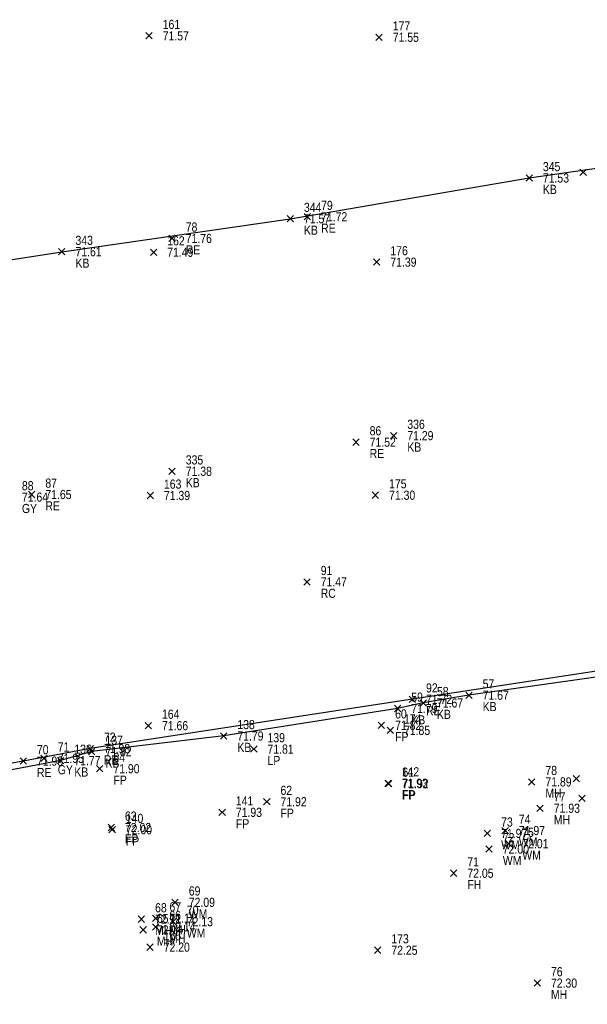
# Model space of a CAD drawing. Header units: feet. Extents: x 663429 to 663605, y 733160 to 733290.
# Tile 10 of 45: x 663492 to 663505, y 733204 to 733225. Entities that reach past the tile are written whole.
import ezdxf

# ---------------------------------------------------------------- set-up
doc = ezdxf.new("R2010")
doc.units = ezdxf.units.FT
doc.header["$MEASUREMENT"] = 0
doc.layers.get('0').update_dxf_attribs({"linetype": 'CONTINUOUS'})
for name, color, linetype in [('FIRE HYDRANT', 7, 'CONTINUOUS'), ('GULLY', 7, 'CONTINUOUS'), ('KERB', 7, 'CONTINUOUS'), ('LAMPOST', 7, 'CONTINUOUS'), ('MANHOLE', 7, 'CONTINUOUS'), ('PNTDESC', 3, 'CONTINUOUS'), ('PNTELEV', 5, 'CONTINUOUS'), ('PNTNO', 7, 'CONTINUOUS'), ('PNTS', 1, 'CONTINUOUS'), ('ROAD EDGE', 1, 'CONTINUOUS'), ('WATER METER', 7, 'CONTINUOUS')]:
    doc.layers.add(name, color=color, linetype=linetype)
doc.styles.add('PTXT', font='ARIALN.TTF', dxfattribs={"width": 0.75})

# ---------------------------------------------------------------- blocks, each defined once
blk = doc.blocks.new('SPT10')
at = {"color": 0, "linetype": 'Continuous'}
for p, q in [((-0.35, -0.35), (0.35, 0.35)), ((0.35, -0.35), (-0.35, 0.35))]:
    blk.add_line(p, q, dxfattribs=at)
blk = doc.blocks.new('SRVPNO2')
at = {"layer": 'PNTDESC', "style": 'PTXT'}
blk.add_attdef('DESC2', (1.5, -1.75), '', height=1, dxfattribs=at)
at = {"layer": 'PNTNO', "style": 'PTXT'}
for tag in ['ELEV2', 'PT#']:
    blk.add_attdef(tag, (1.5, 0.75), '', height=1, dxfattribs=at)

msp = doc.modelspace()

# ---------------------------------------------------------------- linework, layer by layer
at = {"linetype": 'ByBlock'}
for points in [[(663478.16, 733212.602, 71.719), (663484.754, 733213.773, 71.629), (663486.383, 733213.997, 71.588), (663486.37, 733214.205, 71.59), (663485.968, 733216.876, 71.632), (663485.598, 733219.085, 71.662), (663488.453, 733219.533, 71.62), (663492.996, 733220.235, 71.608), (663498.006, 733220.957, 71.567), (663503.246, 733221.851, 71.53), (663508.129, 733222.558, 71.483), (663510.458, 733222.971, 71.467), (663510.689, 733221.141, 71.428), (663511.117, 733218.068, 71.298), (663511.146, 733217.815, 71.238), (663511.877, 733217.956, 71.34), (663515.785, 733218.497, 71.355), (663518.351, 733219.096, 71.391), (663521.76, 733220.389, 71.417)], [(663520.694, 733213.656, 71.671), (663518.32, 733212.996, 71.641), (663516.634, 733212.629, 71.589), (663513.484, 733212.162, 71.516), (663510.143, 733211.689, 71.539), (663506.049, 733211.1, 71.595), (663501.925, 733210.512, 71.671), (663500.923, 733210.342, 71.67), (663500.359, 733210.22, 71.788), (663496.546, 733209.618, 71.791), (663493.654, 733209.275, 71.818), (663492.971, 733209.078, 71.774), (663489.025, 733208.327, 71.927), (663486.759, 733208.047, 71.888), (663483.577, 733207.636, 71.928), (663475.774, 733206.376, 72.084)]]:
    msp.add_polyline3d(points, dxfattribs=at)
at = {"color": 1, "linetype": 'ByBlock'}
msp.add_polyline3d([(663519.94, 733213.49, 71.441), (663516.997, 733212.866, 71.442), (663516.138, 733212.654, 71.502), (663508.997, 733211.692, 71.57), (663500.683, 733210.422, 71.716), (663493.621, 733209.342, 71.975), (663492.151, 733209.067, 71.98), (663489.067, 733208.513, 72.128), (663483.572, 733207.709, 72.108), (663475.097, 733206.339, 72.15), (663468.127, 733205.084, 72.12), (663462.078, 733203.329, 71.973), (663460.531, 733202.598, 71.96), (663459.38, 733201.837, 71.991), (663457.659, 733199.962, 72.066), (663456.069, 733196.766, 72.206), (663455.309, 733193.507, 72.304), (663455.43, 733190.689, 72.398), (663456.259, 733186.263, 72.526), (663458.274, 733175.382, 72.895)], dxfattribs=at)
at = {"layer": 'FIRE HYDRANT'}
msp.add_point((663501.59, 733206.61, 72.049), dxfattribs=at)
at = {"layer": 'GULLY'}
msp.add_point((663492.608, 733209.127, 71.946), dxfattribs=at)
at = {"layer": 'KERB'}
for p in [(663503.246, 733221.851, 71.53), (663498.006, 733220.957, 71.567), (663492.996, 733220.235, 71.608), (663500.273, 733216.202, 71.291), (663495.415, 733215.421, 71.381), (663501.925, 733210.512, 71.671), (663500.359, 733210.22, 71.788), (663500.923, 733210.342, 71.67), (663496.546, 733209.618, 71.791), (663493.654, 733209.275, 71.818), (663492.971, 733209.078, 71.774)]:
    msp.add_point(p, dxfattribs=at)
at = {"layer": 'LAMPOST'}
msp.add_point((663497.207, 733209.33, 71.805), dxfattribs=at)
at = {"layer": 'MANHOLE'}
for p in [(663503.301, 733208.612, 71.89), (663504.277, 733208.682, 71.876), (663504.402, 733208.252, 71.905), (663503.485, 733208.034, 71.927), (663494.742, 733205.602, 72.115), (663495.057, 733205.623, 72.106), (663494.781, 733205.368, 72.14), (663495.054, 733205.433, 72.143), (663503.423, 733204.2, 72.301)]:
    msp.add_point(p, dxfattribs=at)
at = {"layer": 'PNTS'}
for p in [(663494.909, 733224.968, 71.567), (663499.954, 733224.936, 71.552), (663495.008, 733220.223, 71.494), (663499.901, 733220.006, 71.392), (663494.936, 733214.89, 71.389), (663499.873, 733214.897, 71.299), (663498.374, 733212.996, 71.469), (663494.893, 733209.845, 71.657), (663500.006, 733209.852, 71.822), (663500.2, 733209.741, 71.846), (663493.828, 733208.9, 71.897), (663500.15, 733208.582, 71.927), (663500.166, 733208.573, 71.92), (663497.492, 733208.176, 71.919), (663496.513, 733207.944, 71.933), (663494.081, 733207.611, 72.018), (663494.101, 733207.562, 71.998), (663494.931, 733204.988, 72.198), (663499.923, 733204.922, 72.246)]:
    msp.add_point(p, dxfattribs=at)
at = {"layer": 'ROAD EDGE'}
for p in [(663504.429, 733221.972, 71.642), (663498.383, 733221.001, 71.715), (663495.414, 733220.526, 71.756), (663499.447, 733216.059, 71.524), (663492.336, 733214.912, 71.649), (663500.683, 733210.422, 71.716), (663493.621, 733209.342, 71.975), (663492.151, 733209.067, 71.98)]:
    msp.add_point(p, dxfattribs=at)
at = {"layer": 'WATER METER'}
for p in [(663502.33, 733207.482, 71.969), (663502.719, 733207.545, 71.969), (663502.794, 733207.256, 72.009), (663502.367, 733207.138, 72.005), (663495.481, 733205.971, 72.094), (663495.437, 733205.547, 72.127)]:
    msp.add_point(p, dxfattribs=at)

# ---------------------------------------------------------------- block references
at = {"layer": 'FIRE HYDRANT'}
ref = msp.add_blockref('SRVPNO2', (663501.59, 733206.61, 72.049), dxfattribs=dict(at, xscale=0.2, yscale=0.2, zscale=0.2))
ref.add_attrib('PT#', '71', (663501.89, 733206.76, 72.049), dxfattribs={"layer": 'PNTNO', "height": 0.2, "style": 'PTXT'})
ref.add_attrib('ELEV2', '72.05', (663501.89, 733206.51, 72.049), dxfattribs={"layer": 'PNTELEV', "height": 0.2, "style": 'PTXT'})
ref.add_attrib('DESC2', 'FH', (663501.89, 733206.26, 72.049), dxfattribs={"layer": 'PNTDESC', "height": 0.2, "style": 'PTXT'})
at = {"layer": 'FIRE HYDRANT', "xscale": 0.2, "yscale": 0.2, "zscale": 0.2}
msp.add_blockref('SPT10', (663501.59, 733206.61, 72.049), dxfattribs=at)
at = {"layer": 'GULLY'}
ref = msp.add_blockref('SRVPNO2', (663491.822, 733214.855, 71.641), dxfattribs=dict(at, xscale=0.2, yscale=0.2, zscale=0.2))
ref.add_attrib('PT#', '88', (663492.122, 733215.005, 71.641), dxfattribs={"layer": 'PNTNO', "height": 0.2, "style": 'PTXT'})
ref.add_attrib('ELEV2', '71.64', (663492.122, 733214.755, 71.641), dxfattribs={"layer": 'PNTELEV', "height": 0.2, "style": 'PTXT'})
ref.add_attrib('DESC2', 'GY', (663492.122, 733214.505, 71.641), dxfattribs={"layer": 'PNTDESC', "height": 0.2, "style": 'PTXT'})
ref = msp.add_blockref('SRVPNO2', (663492.608, 733209.127, 71.946), dxfattribs=dict(at, xscale=0.2, yscale=0.2, zscale=0.2))
ref.add_attrib('PT#', '71', (663492.908, 733209.277, 71.946), dxfattribs={"layer": 'PNTNO', "height": 0.2, "style": 'PTXT'})
ref.add_attrib('ELEV2', '71.95', (663492.908, 733209.027, 71.946), dxfattribs={"layer": 'PNTELEV', "height": 0.2, "style": 'PTXT'})
ref.add_attrib('DESC2', 'GY', (663492.908, 733208.777, 71.946), dxfattribs={"layer": 'PNTDESC', "height": 0.2, "style": 'PTXT'})
at = {"layer": 'GULLY', "xscale": 0.2, "yscale": 0.2, "zscale": 0.2}
msp.add_blockref('SPT10', (663492.608, 733209.127, 71.946), dxfattribs=at)
at = {"layer": 'KERB'}
ref = msp.add_blockref('SRVPNO2', (663503.246, 733221.851, 71.53), dxfattribs=dict(at, xscale=0.2, yscale=0.2, zscale=0.2))
ref.add_attrib('PT#', '345', (663503.546, 733222.001, 71.53), dxfattribs={"layer": 'PNTNO', "height": 0.2, "style": 'PTXT'})
ref.add_attrib('ELEV2', '71.53', (663503.546, 733221.751, 71.53), dxfattribs={"layer": 'PNTELEV', "height": 0.2, "style": 'PTXT'})
ref.add_attrib('DESC2', 'KB', (663503.546, 733221.501, 71.53), dxfattribs={"layer": 'PNTDESC', "height": 0.2, "style": 'PTXT'})
at = {"layer": 'KERB', "xscale": 0.2, "yscale": 0.2, "zscale": 0.2}
for p in [(663503.246, 733221.851, 71.53), (663498.006, 733220.957, 71.567), (663492.996, 733220.235, 71.608), (663500.273, 733216.202, 71.291), (663495.415, 733215.421, 71.381), (663501.925, 733210.512, 71.671), (663500.359, 733210.22, 71.788), (663500.923, 733210.342, 71.67), (663496.546, 733209.618, 71.791), (663492.971, 733209.078, 71.774), (663493.654, 733209.275, 71.818)]:
    msp.add_blockref('SPT10', p, dxfattribs=at)
at = {"layer": 'KERB'}
ref = msp.add_blockref('SRVPNO2', (663498.006, 733220.957, 71.567), dxfattribs=dict(at, xscale=0.2, yscale=0.2, zscale=0.2))
ref.add_attrib('PT#', '344', (663498.306, 733221.107, 71.567), dxfattribs={"layer": 'PNTNO', "height": 0.2, "style": 'PTXT'})
ref.add_attrib('ELEV2', '71.57', (663498.306, 733220.857, 71.567), dxfattribs={"layer": 'PNTELEV', "height": 0.2, "style": 'PTXT'})
ref.add_attrib('DESC2', 'KB', (663498.306, 733220.607, 71.567), dxfattribs={"layer": 'PNTDESC', "height": 0.2, "style": 'PTXT'})
ref = msp.add_blockref('SRVPNO2', (663492.996, 733220.235, 71.608), dxfattribs=dict(at, xscale=0.2, yscale=0.2, zscale=0.2))
ref.add_attrib('PT#', '343', (663493.296, 733220.385, 71.608), dxfattribs={"layer": 'PNTNO', "height": 0.2, "style": 'PTXT'})
ref.add_attrib('ELEV2', '71.61', (663493.296, 733220.135, 71.608), dxfattribs={"layer": 'PNTELEV', "height": 0.2, "style": 'PTXT'})
ref.add_attrib('DESC2', 'KB', (663493.296, 733219.885, 71.608), dxfattribs={"layer": 'PNTDESC', "height": 0.2, "style": 'PTXT'})
ref = msp.add_blockref('SRVPNO2', (663500.273, 733216.202, 71.291), dxfattribs=dict(at, xscale=0.2, yscale=0.2, zscale=0.2))
ref.add_attrib('PT#', '336', (663500.573, 733216.352, 71.291), dxfattribs={"layer": 'PNTNO', "height": 0.2, "style": 'PTXT'})
ref.add_attrib('ELEV2', '71.29', (663500.573, 733216.102, 71.291), dxfattribs={"layer": 'PNTELEV', "height": 0.2, "style": 'PTXT'})
ref.add_attrib('DESC2', 'KB', (663500.573, 733215.852, 71.291), dxfattribs={"layer": 'PNTDESC', "height": 0.2, "style": 'PTXT'})
ref = msp.add_blockref('SRVPNO2', (663495.415, 733215.421, 71.381), dxfattribs=dict(at, xscale=0.2, yscale=0.2, zscale=0.2))
ref.add_attrib('PT#', '335', (663495.715, 733215.571, 71.381), dxfattribs={"layer": 'PNTNO', "height": 0.2, "style": 'PTXT'})
ref.add_attrib('ELEV2', '71.38', (663495.715, 733215.321, 71.381), dxfattribs={"layer": 'PNTELEV', "height": 0.2, "style": 'PTXT'})
ref.add_attrib('DESC2', 'KB', (663495.715, 733215.071, 71.381), dxfattribs={"layer": 'PNTDESC', "height": 0.2, "style": 'PTXT'})
ref = msp.add_blockref('SRVPNO2', (663501.925, 733210.512, 71.671), dxfattribs=dict(at, xscale=0.2, yscale=0.2, zscale=0.2))
ref.add_attrib('PT#', '57', (663502.225, 733210.662, 71.671), dxfattribs={"layer": 'PNTNO', "height": 0.2, "style": 'PTXT'})
ref.add_attrib('ELEV2', '71.67', (663502.225, 733210.412, 71.671), dxfattribs={"layer": 'PNTELEV', "height": 0.2, "style": 'PTXT'})
ref.add_attrib('DESC2', 'KB', (663502.225, 733210.162, 71.671), dxfattribs={"layer": 'PNTDESC', "height": 0.2, "style": 'PTXT'})
ref = msp.add_blockref('SRVPNO2', (663500.923, 733210.342, 71.67), dxfattribs=dict(at, xscale=0.2, yscale=0.2, zscale=0.2))
ref.add_attrib('PT#', '58', (663501.223, 733210.492, 71.67), dxfattribs={"layer": 'PNTNO', "height": 0.2, "style": 'PTXT'})
ref.add_attrib('ELEV2', '71.67', (663501.223, 733210.242, 71.67), dxfattribs={"layer": 'PNTELEV', "height": 0.2, "style": 'PTXT'})
ref.add_attrib('DESC2', 'KB', (663501.223, 733209.992, 71.67), dxfattribs={"layer": 'PNTDESC', "height": 0.2, "style": 'PTXT'})
ref = msp.add_blockref('SRVPNO2', (663500.359, 733210.22, 71.788), dxfattribs=dict(at, xscale=0.2, yscale=0.2, zscale=0.2))
ref.add_attrib('PT#', '59', (663500.659, 733210.37, 71.788), dxfattribs={"layer": 'PNTNO', "height": 0.2, "style": 'PTXT'})
ref.add_attrib('ELEV2', '71.79', (663500.659, 733210.12, 71.788), dxfattribs={"layer": 'PNTELEV', "height": 0.2, "style": 'PTXT'})
ref.add_attrib('DESC2', 'KB', (663500.659, 733209.87, 71.788), dxfattribs={"layer": 'PNTDESC', "height": 0.2, "style": 'PTXT'})
ref = msp.add_blockref('SRVPNO2', (663496.546, 733209.618, 71.791), dxfattribs=dict(at, xscale=0.2, yscale=0.2, zscale=0.2))
ref.add_attrib('PT#', '138', (663496.846, 733209.768, 71.791), dxfattribs={"layer": 'PNTNO', "height": 0.2, "style": 'PTXT'})
ref.add_attrib('ELEV2', '71.79', (663496.846, 733209.518, 71.791), dxfattribs={"layer": 'PNTELEV', "height": 0.2, "style": 'PTXT'})
ref.add_attrib('DESC2', 'KB', (663496.846, 733209.268, 71.791), dxfattribs={"layer": 'PNTDESC', "height": 0.2, "style": 'PTXT'})
ref = msp.add_blockref('SRVPNO2', (663493.654, 733209.275, 71.818), dxfattribs=dict(at, xscale=0.2, yscale=0.2, zscale=0.2))
ref.add_attrib('PT#', '137', (663493.954, 733209.425, 71.818), dxfattribs={"layer": 'PNTNO', "height": 0.2, "style": 'PTXT'})
ref.add_attrib('ELEV2', '71.82', (663493.954, 733209.175, 71.818), dxfattribs={"layer": 'PNTELEV', "height": 0.2, "style": 'PTXT'})
ref.add_attrib('DESC2', 'KB', (663493.954, 733208.925, 71.818), dxfattribs={"layer": 'PNTDESC', "height": 0.2, "style": 'PTXT'})
ref = msp.add_blockref('SRVPNO2', (663492.971, 733209.078, 71.774), dxfattribs=dict(at, xscale=0.2, yscale=0.2, zscale=0.2))
ref.add_attrib('PT#', '136', (663493.271, 733209.228, 71.774), dxfattribs={"layer": 'PNTNO', "height": 0.2, "style": 'PTXT'})
ref.add_attrib('ELEV2', '71.77', (663493.271, 733208.978, 71.774), dxfattribs={"layer": 'PNTELEV', "height": 0.2, "style": 'PTXT'})
ref.add_attrib('DESC2', 'KB', (663493.271, 733208.728, 71.774), dxfattribs={"layer": 'PNTDESC', "height": 0.2, "style": 'PTXT'})
at = {"layer": 'LAMPOST'}
ref = msp.add_blockref('SRVPNO2', (663497.207, 733209.33, 71.805), dxfattribs=dict(at, xscale=0.2, yscale=0.2, zscale=0.2))
ref.add_attrib('PT#', '139', (663497.507, 733209.48, 71.805), dxfattribs={"layer": 'PNTNO', "height": 0.2, "style": 'PTXT'})
ref.add_attrib('ELEV2', '71.81', (663497.507, 733209.23, 71.805), dxfattribs={"layer": 'PNTELEV', "height": 0.2, "style": 'PTXT'})
ref.add_attrib('DESC2', 'LP', (663497.507, 733208.98, 71.805), dxfattribs={"layer": 'PNTDESC', "height": 0.2, "style": 'PTXT'})
at = {"layer": 'LAMPOST', "xscale": 0.2, "yscale": 0.2, "zscale": 0.2}
msp.add_blockref('SPT10', (663497.207, 733209.33, 71.805), dxfattribs=at)
at = {"layer": 'MANHOLE'}
ref = msp.add_blockref('SRVPNO2', (663503.301, 733208.612, 71.89), dxfattribs=dict(at, xscale=0.2, yscale=0.2, zscale=0.2))
ref.add_attrib('PT#', '78', (663503.601, 733208.762, 71.89), dxfattribs={"layer": 'PNTNO', "height": 0.2, "style": 'PTXT'})
ref.add_attrib('ELEV2', '71.89', (663503.601, 733208.512, 71.89), dxfattribs={"layer": 'PNTELEV', "height": 0.2, "style": 'PTXT'})
ref.add_attrib('DESC2', 'MH', (663503.601, 733208.262, 71.89), dxfattribs={"layer": 'PNTDESC', "height": 0.2, "style": 'PTXT'})
at = {"layer": 'MANHOLE', "xscale": 0.2, "yscale": 0.2, "zscale": 0.2}
for p in [(663504.277, 733208.682, 71.876), (663503.301, 733208.612, 71.89), (663504.402, 733208.252, 71.905), (663503.485, 733208.034, 71.927), (663495.057, 733205.623, 72.106), (663494.742, 733205.602, 72.115), (663495.054, 733205.433, 72.143), (663494.781, 733205.368, 72.14), (663503.423, 733204.2, 72.301)]:
    msp.add_blockref('SPT10', p, dxfattribs=at)
at = {"layer": 'MANHOLE'}
ref = msp.add_blockref('SRVPNO2', (663503.485, 733208.034, 71.927), dxfattribs=dict(at, xscale=0.2, yscale=0.2, zscale=0.2))
ref.add_attrib('PT#', '77', (663503.785, 733208.184, 71.927), dxfattribs={"layer": 'PNTNO', "height": 0.2, "style": 'PTXT'})
ref.add_attrib('ELEV2', '71.93', (663503.785, 733207.934, 71.927), dxfattribs={"layer": 'PNTELEV', "height": 0.2, "style": 'PTXT'})
ref.add_attrib('DESC2', 'MH', (663503.785, 733207.684, 71.927), dxfattribs={"layer": 'PNTDESC', "height": 0.2, "style": 'PTXT'})
ref = msp.add_blockref('SRVPNO2', (663494.742, 733205.602, 72.115), dxfattribs=dict(at, xscale=0.2, yscale=0.2, zscale=0.2))
ref.add_attrib('PT#', '68', (663495.042, 733205.752, 72.115), dxfattribs={"layer": 'PNTNO', "height": 0.2, "style": 'PTXT'})
ref.add_attrib('ELEV2', '72.11', (663495.042, 733205.502, 72.115), dxfattribs={"layer": 'PNTELEV', "height": 0.2, "style": 'PTXT'})
ref.add_attrib('DESC2', 'MH', (663495.042, 733205.252, 72.115), dxfattribs={"layer": 'PNTDESC', "height": 0.2, "style": 'PTXT'})
ref = msp.add_blockref('SRVPNO2', (663495.057, 733205.623, 72.106), dxfattribs=dict(at, xscale=0.2, yscale=0.2, zscale=0.2))
ref.add_attrib('PT#', '67', (663495.357, 733205.773, 72.106), dxfattribs={"layer": 'PNTNO', "height": 0.2, "style": 'PTXT'})
ref.add_attrib('ELEV2', '72.11', (663495.357, 733205.523, 72.106), dxfattribs={"layer": 'PNTELEV', "height": 0.2, "style": 'PTXT'})
ref.add_attrib('DESC2', 'MH', (663495.357, 733205.273, 72.106), dxfattribs={"layer": 'PNTDESC', "height": 0.2, "style": 'PTXT'})
ref = msp.add_blockref('SRVPNO2', (663494.781, 733205.368, 72.14), dxfattribs=dict(at, xscale=0.2, yscale=0.2, zscale=0.2))
ref.add_attrib('PT#', '65', (663495.081, 733205.518, 72.14), dxfattribs={"layer": 'PNTNO', "height": 0.2, "style": 'PTXT'})
ref.add_attrib('ELEV2', '72.14', (663495.081, 733205.268, 72.14), dxfattribs={"layer": 'PNTELEV', "height": 0.2, "style": 'PTXT'})
ref.add_attrib('DESC2', 'MH', (663495.081, 733205.018, 72.14), dxfattribs={"layer": 'PNTDESC', "height": 0.2, "style": 'PTXT'})
ref = msp.add_blockref('SRVPNO2', (663495.054, 733205.433, 72.143), dxfattribs=dict(at, xscale=0.2, yscale=0.2, zscale=0.2))
ref.add_attrib('PT#', '66', (663495.354, 733205.583, 72.143), dxfattribs={"layer": 'PNTNO', "height": 0.2, "style": 'PTXT'})
ref.add_attrib('ELEV2', '72.14', (663495.354, 733205.333, 72.143), dxfattribs={"layer": 'PNTELEV', "height": 0.2, "style": 'PTXT'})
ref.add_attrib('DESC2', 'MH', (663495.354, 733205.083, 72.143), dxfattribs={"layer": 'PNTDESC', "height": 0.2, "style": 'PTXT'})
ref = msp.add_blockref('SRVPNO2', (663503.423, 733204.2, 72.301), dxfattribs=dict(at, xscale=0.2, yscale=0.2, zscale=0.2))
ref.add_attrib('PT#', '76', (663503.723, 733204.35, 72.301), dxfattribs={"layer": 'PNTNO', "height": 0.2, "style": 'PTXT'})
ref.add_attrib('ELEV2', '72.30', (663503.723, 733204.1, 72.301), dxfattribs={"layer": 'PNTELEV', "height": 0.2, "style": 'PTXT'})
ref.add_attrib('DESC2', 'MH', (663503.723, 733203.85, 72.301), dxfattribs={"layer": 'PNTDESC', "height": 0.2, "style": 'PTXT'})
at = {"layer": 'PNTS'}
ref = msp.add_blockref('SRVPNO2', (663494.909, 733224.968, 71.567), dxfattribs=dict(at, xscale=0.2, yscale=0.2, zscale=0.2))
ref.add_attrib('PT#', '161', (663495.209, 733225.118, 57.253), dxfattribs={"layer": 'PNTNO', "height": 0.2, "style": 'PTXT'})
ref.add_attrib('ELEV2', '71.57', (663495.209, 733224.868, 57.253), dxfattribs={"layer": 'PNTELEV', "height": 0.2, "style": 'PTXT'})
ref = msp.add_blockref('SRVPNO2', (663499.954, 733224.936, 71.552), dxfattribs=dict(at, xscale=0.2, yscale=0.2, zscale=0.2))
ref.add_attrib('PT#', '177', (663500.254, 733225.086, 57.242), dxfattribs={"layer": 'PNTNO', "height": 0.2, "style": 'PTXT'})
ref.add_attrib('ELEV2', '71.55', (663500.254, 733224.836, 57.242), dxfattribs={"layer": 'PNTELEV', "height": 0.2, "style": 'PTXT'})
at = {"layer": 'PNTS', "xscale": 0.2, "yscale": 0.2, "zscale": 0.2}
for p in [(663494.909, 733224.968, 71.567), (663499.954, 733224.936, 71.552), (663495.008, 733220.223, 71.494), (663499.901, 733220.006, 71.392), (663494.936, 733214.89, 71.389), (663499.873, 733214.897, 71.299), (663498.374, 733212.996, 71.469), (663494.893, 733209.845, 71.657), (663500.006, 733209.852, 71.822), (663500.2, 733209.741, 71.846), (663493.828, 733208.9, 71.897), (663500.15, 733208.582, 71.927), (663500.166, 733208.573, 71.92), (663497.492, 733208.176, 71.919), (663496.513, 733207.944, 71.933), (663494.081, 733207.611, 72.018), (663494.101, 733207.562, 71.998), (663494.931, 733204.988, 72.198), (663499.923, 733204.922, 72.246)]:
    msp.add_blockref('SPT10', p, dxfattribs=at)
at = {"layer": 'PNTS'}
ref = msp.add_blockref('SRVPNO2', (663495.008, 733220.223, 71.494), dxfattribs=dict(at, xscale=0.2, yscale=0.2, zscale=0.2))
ref.add_attrib('PT#', '162', (663495.308, 733220.373, 57.195), dxfattribs={"layer": 'PNTNO', "height": 0.2, "style": 'PTXT'})
ref.add_attrib('ELEV2', '71.49', (663495.308, 733220.123, 57.195), dxfattribs={"layer": 'PNTELEV', "height": 0.2, "style": 'PTXT'})
ref = msp.add_blockref('SRVPNO2', (663499.901, 733220.006, 71.392), dxfattribs=dict(at, xscale=0.2, yscale=0.2, zscale=0.2))
ref.add_attrib('PT#', '176', (663500.201, 733220.156, 57.114), dxfattribs={"layer": 'PNTNO', "height": 0.2, "style": 'PTXT'})
ref.add_attrib('ELEV2', '71.39', (663500.201, 733219.906, 57.114), dxfattribs={"layer": 'PNTELEV', "height": 0.2, "style": 'PTXT'})
ref = msp.add_blockref('SRVPNO2', (663494.936, 733214.89, 71.389), dxfattribs=dict(at, xscale=0.2, yscale=0.2, zscale=0.2))
ref.add_attrib('PT#', '163', (663495.236, 733215.04, 57.111), dxfattribs={"layer": 'PNTNO', "height": 0.2, "style": 'PTXT'})
ref.add_attrib('ELEV2', '71.39', (663495.236, 733214.79, 57.111), dxfattribs={"layer": 'PNTELEV', "height": 0.2, "style": 'PTXT'})
ref = msp.add_blockref('SRVPNO2', (663499.873, 733214.897, 71.299), dxfattribs=dict(at, xscale=0.2, yscale=0.2, zscale=0.2))
ref.add_attrib('PT#', '175', (663500.173, 733215.047, 57.039), dxfattribs={"layer": 'PNTNO', "height": 0.2, "style": 'PTXT'})
ref.add_attrib('ELEV2', '71.30', (663500.173, 733214.797, 57.039), dxfattribs={"layer": 'PNTELEV', "height": 0.2, "style": 'PTXT'})
ref = msp.add_blockref('SRVPNO2', (663498.374, 733212.996, 71.469), dxfattribs=dict(at, xscale=0.2, yscale=0.2, zscale=0.2))
ref.add_attrib('PT#', '91', (663498.674, 733213.146, 71.469), dxfattribs={"layer": 'PNTNO', "height": 0.2, "style": 'PTXT'})
ref.add_attrib('ELEV2', '71.47', (663498.674, 733212.896, 71.469), dxfattribs={"layer": 'PNTELEV', "height": 0.2, "style": 'PTXT'})
ref.add_attrib('DESC2', 'RC', (663498.674, 733212.646, 71.469), dxfattribs={"layer": 'PNTDESC', "height": 0.2, "style": 'PTXT'})
ref = msp.add_blockref('SRVPNO2', (663494.893, 733209.845, 71.657), dxfattribs=dict(at, xscale=0.2, yscale=0.2, zscale=0.2))
ref.add_attrib('PT#', '164', (663495.193, 733209.995, 57.325), dxfattribs={"layer": 'PNTNO', "height": 0.2, "style": 'PTXT'})
ref.add_attrib('ELEV2', '71.66', (663495.193, 733209.745, 57.325), dxfattribs={"layer": 'PNTELEV', "height": 0.2, "style": 'PTXT'})
ref = msp.add_blockref('SRVPNO2', (663500.006, 733209.852, 71.822), dxfattribs=dict(at, xscale=0.2, yscale=0.2, zscale=0.2))
ref.add_attrib('PT#', '60', (663500.306, 733210.002, 71.822), dxfattribs={"layer": 'PNTNO', "height": 0.2, "style": 'PTXT'})
ref.add_attrib('ELEV2', '71.82', (663500.306, 733209.752, 71.822), dxfattribs={"layer": 'PNTELEV', "height": 0.2, "style": 'PTXT'})
ref.add_attrib('DESC2', 'FP', (663500.306, 733209.502, 71.822), dxfattribs={"layer": 'PNTDESC', "height": 0.2, "style": 'PTXT'})
ref = msp.add_blockref('SRVPNO2', (663500.2, 733209.741, 71.846), dxfattribs=dict(at, xscale=0.2, yscale=0.2, zscale=0.2))
ref.add_attrib('PT#', '174', (663500.5, 733209.891, 57.477), dxfattribs={"layer": 'PNTNO', "height": 0.2, "style": 'PTXT'})
ref.add_attrib('ELEV2', '71.85', (663500.5, 733209.641, 57.477), dxfattribs={"layer": 'PNTELEV', "height": 0.2, "style": 'PTXT'})
ref = msp.add_blockref('SRVPNO2', (663493.828, 733208.9, 71.897), dxfattribs=dict(at, xscale=0.2, yscale=0.2, zscale=0.2))
ref.add_attrib('PT#', '64', (663494.128, 733209.05, 71.897), dxfattribs={"layer": 'PNTNO', "height": 0.2, "style": 'PTXT'})
ref.add_attrib('ELEV2', '71.90', (663494.128, 733208.8, 71.897), dxfattribs={"layer": 'PNTELEV', "height": 0.2, "style": 'PTXT'})
ref.add_attrib('DESC2', 'FP', (663494.128, 733208.55, 71.897), dxfattribs={"layer": 'PNTDESC', "height": 0.2, "style": 'PTXT'})
ref = msp.add_blockref('SRVPNO2', (663500.15, 733208.582, 71.927), dxfattribs=dict(at, xscale=0.2, yscale=0.2, zscale=0.2))
ref.add_attrib('PT#', '142', (663500.45, 733208.732, 71.927), dxfattribs={"layer": 'PNTNO', "height": 0.2, "style": 'PTXT'})
ref.add_attrib('ELEV2', '71.93', (663500.45, 733208.482, 71.927), dxfattribs={"layer": 'PNTELEV', "height": 0.2, "style": 'PTXT'})
ref.add_attrib('DESC2', 'FP', (663500.45, 733208.232, 71.927), dxfattribs={"layer": 'PNTDESC', "height": 0.2, "style": 'PTXT'})
ref = msp.add_blockref('SRVPNO2', (663500.166, 733208.573, 71.92), dxfattribs=dict(at, xscale=0.2, yscale=0.2, zscale=0.2))
ref.add_attrib('PT#', '61', (663500.466, 733208.723, 71.92), dxfattribs={"layer": 'PNTNO', "height": 0.2, "style": 'PTXT'})
ref.add_attrib('ELEV2', '71.92', (663500.466, 733208.473, 71.92), dxfattribs={"layer": 'PNTELEV', "height": 0.2, "style": 'PTXT'})
ref.add_attrib('DESC2', 'FP', (663500.466, 733208.223, 71.92), dxfattribs={"layer": 'PNTDESC', "height": 0.2, "style": 'PTXT'})
ref = msp.add_blockref('SRVPNO2', (663497.492, 733208.176, 71.919), dxfattribs=dict(at, xscale=0.2, yscale=0.2, zscale=0.2))
ref.add_attrib('PT#', '62', (663497.792, 733208.326, 71.919), dxfattribs={"layer": 'PNTNO', "height": 0.2, "style": 'PTXT'})
ref.add_attrib('ELEV2', '71.92', (663497.792, 733208.076, 71.919), dxfattribs={"layer": 'PNTELEV', "height": 0.2, "style": 'PTXT'})
ref.add_attrib('DESC2', 'FP', (663497.792, 733207.826, 71.919), dxfattribs={"layer": 'PNTDESC', "height": 0.2, "style": 'PTXT'})
ref = msp.add_blockref('SRVPNO2', (663496.513, 733207.944, 71.933), dxfattribs=dict(at, xscale=0.2, yscale=0.2, zscale=0.2))
ref.add_attrib('PT#', '141', (663496.813, 733208.094, 71.933), dxfattribs={"layer": 'PNTNO', "height": 0.2, "style": 'PTXT'})
ref.add_attrib('ELEV2', '71.93', (663496.813, 733207.844, 71.933), dxfattribs={"layer": 'PNTELEV', "height": 0.2, "style": 'PTXT'})
ref.add_attrib('DESC2', 'FP', (663496.813, 733207.594, 71.933), dxfattribs={"layer": 'PNTDESC', "height": 0.2, "style": 'PTXT'})
ref = msp.add_blockref('SRVPNO2', (663494.081, 733207.611, 72.018), dxfattribs=dict(at, xscale=0.2, yscale=0.2, zscale=0.2))
ref.add_attrib('PT#', '63', (663494.381, 733207.761, 72.018), dxfattribs={"layer": 'PNTNO', "height": 0.2, "style": 'PTXT'})
ref.add_attrib('ELEV2', '72.02', (663494.381, 733207.511, 72.018), dxfattribs={"layer": 'PNTELEV', "height": 0.2, "style": 'PTXT'})
ref.add_attrib('DESC2', 'FP', (663494.381, 733207.261, 72.018), dxfattribs={"layer": 'PNTDESC', "height": 0.2, "style": 'PTXT'})
ref = msp.add_blockref('SRVPNO2', (663494.101, 733207.562, 71.998), dxfattribs=dict(at, xscale=0.2, yscale=0.2, zscale=0.2))
ref.add_attrib('PT#', '140', (663494.401, 733207.712, 71.998), dxfattribs={"layer": 'PNTNO', "height": 0.2, "style": 'PTXT'})
ref.add_attrib('ELEV2', '72.00', (663494.401, 733207.462, 71.998), dxfattribs={"layer": 'PNTELEV', "height": 0.2, "style": 'PTXT'})
ref.add_attrib('DESC2', 'FP', (663494.401, 733207.212, 71.998), dxfattribs={"layer": 'PNTDESC', "height": 0.2, "style": 'PTXT'})
ref = msp.add_blockref('SRVPNO2', (663494.931, 733204.988, 72.198), dxfattribs=dict(at, xscale=0.2, yscale=0.2, zscale=0.2))
ref.add_attrib('PT#', '165', (663495.231, 733205.138, 57.758), dxfattribs={"layer": 'PNTNO', "height": 0.2, "style": 'PTXT'})
ref.add_attrib('ELEV2', '72.20', (663495.231, 733204.888, 57.758), dxfattribs={"layer": 'PNTELEV', "height": 0.2, "style": 'PTXT'})
ref = msp.add_blockref('SRVPNO2', (663499.923, 733204.922, 72.246), dxfattribs=dict(at, xscale=0.2, yscale=0.2, zscale=0.2))
ref.add_attrib('PT#', '173', (663500.223, 733205.072, 57.796), dxfattribs={"layer": 'PNTNO', "height": 0.2, "style": 'PTXT'})
ref.add_attrib('ELEV2', '72.25', (663500.223, 733204.822, 57.796), dxfattribs={"layer": 'PNTELEV', "height": 0.2, "style": 'PTXT'})
at = {"layer": 'ROAD EDGE', "xscale": 0.2, "yscale": 0.2, "zscale": 0.2}
for p in [(663504.429, 733221.972, 71.642), (663498.383, 733221.001, 71.715), (663495.414, 733220.526, 71.756), (663499.447, 733216.059, 71.524), (663492.336, 733214.912, 71.649), (663500.683, 733210.422, 71.716), (663493.621, 733209.342, 71.975), (663492.151, 733209.067, 71.98)]:
    msp.add_blockref('SPT10', p, dxfattribs=at)
at = {"layer": 'ROAD EDGE'}
ref = msp.add_blockref('SRVPNO2', (663498.383, 733221.001, 71.715), dxfattribs=dict(at, xscale=0.2, yscale=0.2, zscale=0.2))
ref.add_attrib('PT#', '79', (663498.683, 733221.151, 71.715), dxfattribs={"layer": 'PNTNO', "height": 0.2, "style": 'PTXT'})
ref.add_attrib('ELEV2', '71.72', (663498.683, 733220.901, 71.715), dxfattribs={"layer": 'PNTELEV', "height": 0.2, "style": 'PTXT'})
ref.add_attrib('DESC2', 'RE', (663498.683, 733220.651, 71.715), dxfattribs={"layer": 'PNTDESC', "height": 0.2, "style": 'PTXT'})
ref = msp.add_blockref('SRVPNO2', (663495.414, 733220.526, 71.756), dxfattribs=dict(at, xscale=0.2, yscale=0.2, zscale=0.2))
ref.add_attrib('PT#', '78', (663495.714, 733220.676, 71.756), dxfattribs={"layer": 'PNTNO', "height": 0.2, "style": 'PTXT'})
ref.add_attrib('ELEV2', '71.76', (663495.714, 733220.426, 71.756), dxfattribs={"layer": 'PNTELEV', "height": 0.2, "style": 'PTXT'})
ref.add_attrib('DESC2', 'RE', (663495.714, 733220.176, 71.756), dxfattribs={"layer": 'PNTDESC', "height": 0.2, "style": 'PTXT'})
ref = msp.add_blockref('SRVPNO2', (663499.447, 733216.059, 71.524), dxfattribs=dict(at, xscale=0.2, yscale=0.2, zscale=0.2))
ref.add_attrib('PT#', '86', (663499.747, 733216.209, 71.524), dxfattribs={"layer": 'PNTNO', "height": 0.2, "style": 'PTXT'})
ref.add_attrib('ELEV2', '71.52', (663499.747, 733215.959, 71.524), dxfattribs={"layer": 'PNTELEV', "height": 0.2, "style": 'PTXT'})
ref.add_attrib('DESC2', 'RE', (663499.747, 733215.709, 71.524), dxfattribs={"layer": 'PNTDESC', "height": 0.2, "style": 'PTXT'})
ref = msp.add_blockref('SRVPNO2', (663492.336, 733214.912, 71.649), dxfattribs=dict(at, xscale=0.2, yscale=0.2, zscale=0.2))
ref.add_attrib('PT#', '87', (663492.636, 733215.062, 71.649), dxfattribs={"layer": 'PNTNO', "height": 0.2, "style": 'PTXT'})
ref.add_attrib('ELEV2', '71.65', (663492.636, 733214.812, 71.649), dxfattribs={"layer": 'PNTELEV', "height": 0.2, "style": 'PTXT'})
ref.add_attrib('DESC2', 'RE', (663492.636, 733214.562, 71.649), dxfattribs={"layer": 'PNTDESC', "height": 0.2, "style": 'PTXT'})
ref = msp.add_blockref('SRVPNO2', (663500.683, 733210.422, 71.716), dxfattribs=dict(at, xscale=0.2, yscale=0.2, zscale=0.2))
ref.add_attrib('PT#', '92', (663500.983, 733210.572, 71.716), dxfattribs={"layer": 'PNTNO', "height": 0.2, "style": 'PTXT'})
ref.add_attrib('ELEV2', '71.72', (663500.983, 733210.322, 71.716), dxfattribs={"layer": 'PNTELEV', "height": 0.2, "style": 'PTXT'})
ref.add_attrib('DESC2', 'RE', (663500.983, 733210.072, 71.716), dxfattribs={"layer": 'PNTDESC', "height": 0.2, "style": 'PTXT'})
ref = msp.add_blockref('SRVPNO2', (663493.621, 733209.342, 71.975), dxfattribs=dict(at, xscale=0.2, yscale=0.2, zscale=0.2))
ref.add_attrib('PT#', '72', (663493.921, 733209.492, 71.975), dxfattribs={"layer": 'PNTNO', "height": 0.2, "style": 'PTXT'})
ref.add_attrib('ELEV2', '71.98', (663493.921, 733209.242, 71.975), dxfattribs={"layer": 'PNTELEV', "height": 0.2, "style": 'PTXT'})
ref.add_attrib('DESC2', 'RE', (663493.921, 733208.992, 71.975), dxfattribs={"layer": 'PNTDESC', "height": 0.2, "style": 'PTXT'})
ref = msp.add_blockref('SRVPNO2', (663492.151, 733209.067, 71.98), dxfattribs=dict(at, xscale=0.2, yscale=0.2, zscale=0.2))
ref.add_attrib('PT#', '70', (663492.451, 733209.217, 71.98), dxfattribs={"layer": 'PNTNO', "height": 0.2, "style": 'PTXT'})
ref.add_attrib('ELEV2', '71.98', (663492.451, 733208.967, 71.98), dxfattribs={"layer": 'PNTELEV', "height": 0.2, "style": 'PTXT'})
ref.add_attrib('DESC2', 'RE', (663492.451, 733208.717, 71.98), dxfattribs={"layer": 'PNTDESC', "height": 0.2, "style": 'PTXT'})
at = {"layer": 'WATER METER'}
ref = msp.add_blockref('SRVPNO2', (663502.33, 733207.482, 71.969), dxfattribs=dict(at, xscale=0.2, yscale=0.2, zscale=0.2))
ref.add_attrib('PT#', '73', (663502.63, 733207.632, 71.969), dxfattribs={"layer": 'PNTNO', "height": 0.2, "style": 'PTXT'})
ref.add_attrib('ELEV2', '71.97', (663502.63, 733207.382, 71.969), dxfattribs={"layer": 'PNTELEV', "height": 0.2, "style": 'PTXT'})
ref.add_attrib('DESC2', 'WM', (663502.63, 733207.132, 71.969), dxfattribs={"layer": 'PNTDESC', "height": 0.2, "style": 'PTXT'})
ref = msp.add_blockref('SRVPNO2', (663502.719, 733207.545, 71.969), dxfattribs=dict(at, xscale=0.2, yscale=0.2, zscale=0.2))
ref.add_attrib('PT#', '74', (663503.019, 733207.695, 71.969), dxfattribs={"layer": 'PNTNO', "height": 0.2, "style": 'PTXT'})
ref.add_attrib('ELEV2', '71.97', (663503.019, 733207.445, 71.969), dxfattribs={"layer": 'PNTELEV', "height": 0.2, "style": 'PTXT'})
ref.add_attrib('DESC2', 'WM', (663503.019, 733207.195, 71.969), dxfattribs={"layer": 'PNTDESC', "height": 0.2, "style": 'PTXT'})
at = {"layer": 'WATER METER', "xscale": 0.2, "yscale": 0.2, "zscale": 0.2}
for p in [(663502.33, 733207.482, 71.969), (663502.719, 733207.545, 71.969), (663502.367, 733207.138, 72.005), (663502.794, 733207.256, 72.009), (663495.481, 733205.971, 72.094), (663495.437, 733205.547, 72.127)]:
    msp.add_blockref('SPT10', p, dxfattribs=at)
at = {"layer": 'WATER METER'}
ref = msp.add_blockref('SRVPNO2', (663502.367, 733207.138, 72.005), dxfattribs=dict(at, xscale=0.2, yscale=0.2, zscale=0.2))
ref.add_attrib('PT#', '72', (663502.667, 733207.288, 72.005), dxfattribs={"layer": 'PNTNO', "height": 0.2, "style": 'PTXT'})
ref.add_attrib('ELEV2', '72.00', (663502.667, 733207.038, 72.005), dxfattribs={"layer": 'PNTELEV', "height": 0.2, "style": 'PTXT'})
ref.add_attrib('DESC2', 'WM', (663502.667, 733206.788, 72.005), dxfattribs={"layer": 'PNTDESC', "height": 0.2, "style": 'PTXT'})
ref = msp.add_blockref('SRVPNO2', (663502.794, 733207.256, 72.009), dxfattribs=dict(at, xscale=0.2, yscale=0.2, zscale=0.2))
ref.add_attrib('PT#', '75', (663503.094, 733207.406, 72.009), dxfattribs={"layer": 'PNTNO', "height": 0.2, "style": 'PTXT'})
ref.add_attrib('ELEV2', '72.01', (663503.094, 733207.156, 72.009), dxfattribs={"layer": 'PNTELEV', "height": 0.2, "style": 'PTXT'})
ref.add_attrib('DESC2', 'WM', (663503.094, 733206.906, 72.009), dxfattribs={"layer": 'PNTDESC', "height": 0.2, "style": 'PTXT'})
ref = msp.add_blockref('SRVPNO2', (663495.481, 733205.971, 72.094), dxfattribs=dict(at, xscale=0.2, yscale=0.2, zscale=0.2))
ref.add_attrib('PT#', '69', (663495.781, 733206.121, 72.094), dxfattribs={"layer": 'PNTNO', "height": 0.2, "style": 'PTXT'})
ref.add_attrib('ELEV2', '72.09', (663495.781, 733205.871, 72.094), dxfattribs={"layer": 'PNTELEV', "height": 0.2, "style": 'PTXT'})
ref.add_attrib('DESC2', 'WM', (663495.781, 733205.621, 72.094), dxfattribs={"layer": 'PNTDESC', "height": 0.2, "style": 'PTXT'})
ref = msp.add_blockref('SRVPNO2', (663495.437, 733205.547, 72.127), dxfattribs=dict(at, xscale=0.2, yscale=0.2, zscale=0.2))
ref.add_attrib('PT#', '70', (663495.737, 733205.697, 72.127), dxfattribs={"layer": 'PNTNO', "height": 0.2, "style": 'PTXT'})
ref.add_attrib('ELEV2', '72.13', (663495.737, 733205.447, 72.127), dxfattribs={"layer": 'PNTELEV', "height": 0.2, "style": 'PTXT'})
ref.add_attrib('DESC2', 'WM', (663495.737, 733205.197, 72.127), dxfattribs={"layer": 'PNTDESC', "height": 0.2, "style": 'PTXT'})

doc.saveas('drawing.dxf')
